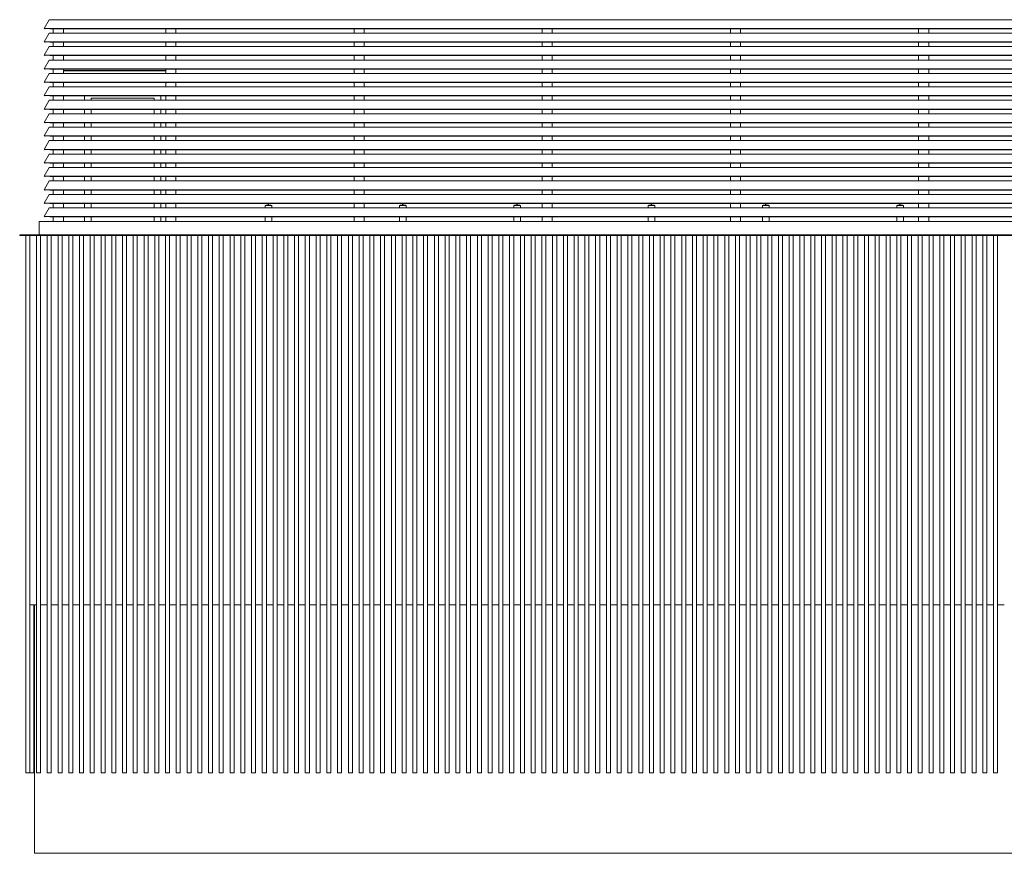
# Model space of a CAD drawing. Header units: metres. Extents: x -30.2 to 0.4, y -0.2 to 12.2.
# Tile 1 of 2: x -30.2 to -15.6, y -0.2 to 12.2. Entities that reach past the tile are written whole.
import ezdxf

# ---------------------------------------------------------------- set-up
doc = ezdxf.new("R2010")
doc.units = ezdxf.units.M
doc.header["$MEASUREMENT"] = 0
for name, color, linetype in [('10 Fassade', 7, 'Continuous'), ('Neubau_10 Fassade', 7, 'Continuous'), ('Neubau_10 Stütze', 7, 'Continuous'), ('Neubau_10 Wand Aussen', 7, 'Continuous'), ('Neubau_20 Decke Roh', 7, 'Continuous'), ('Neubau_20 Träger', 7, 'Continuous')]:
    doc.layers.add(name, color=color, linetype=linetype)

msp = doc.modelspace()

# ---------------------------------------------------------------- linework, layer by layer
at = {"layer": '10 Fassade', "color": 7, "linetype": 'Continuous', "lineweight": 18}
for p, q in [((-29.809, 12.205), (-29.884, 12.075)), ((-1.505, 12.205), (-29.809, 12.205)), ((-1.505, 12.075), (-29.884, 12.075)), ((-29.884, 12.075), (-29.875, 12.07)), ((-29.8, 12.07), (-29.884, 12.075)), ((-29.875, 12.07), (-29.872, 12.074)), ((-1.505, 12.07), (-29.8, 12.07)), ((-29.809, 12.005), (-29.884, 11.875)), ((-1.43, 11.875), (-29.884, 11.875)), ((-29.884, 11.875), (-29.875, 11.87)), ((-29.8, 11.87), (-29.884, 11.875)), ((-29.875, 11.87), (-29.872, 11.874)), ((-1.43, 12.005), (-29.809, 12.005)), ((-1.43, 11.87), (-29.8, 11.87)), ((-29.809, 11.805), (-29.884, 11.675)), ((-1.355, 11.805), (-29.809, 11.805)), ((-1.355, 11.675), (-29.884, 11.675)), ((-29.884, 11.675), (-29.875, 11.67)), ((-29.8, 11.67), (-29.884, 11.675)), ((-29.809, 11.605), (-29.884, 11.475)), ((-29.875, 11.67), (-29.872, 11.674)), ((-1.28, 11.605), (-29.809, 11.605)), ((-1.355, 11.67), (-29.8, 11.67)), ((-1.28, 11.475), (-29.884, 11.475)), ((-29.884, 11.475), (-29.875, 11.47)), ((-29.8, 11.47), (-29.884, 11.475)), ((-29.875, 11.47), (-29.872, 11.474)), ((-1.28, 11.47), (-29.8, 11.47)), ((-29.809, 11.405), (-29.884, 11.275)), ((-1.206, 11.405), (-29.809, 11.405)), ((-1.206, 11.275), (-29.884, 11.275)), ((-29.884, 11.275), (-29.875, 11.27)), ((-29.8, 11.27), (-29.884, 11.275)), ((-29.809, 11.205), (-29.884, 11.075)), ((-29.875, 11.27), (-29.872, 11.274)), ((-1.131, 11.205), (-29.809, 11.205)), ((-1.206, 11.27), (-29.8, 11.27)), ((-1.131, 11.075), (-29.884, 11.075)), ((-29.884, 11.075), (-29.875, 11.07)), ((-29.8, 11.07), (-29.884, 11.075)), ((-29.809, 11.005), (-29.884, 10.875)), ((-29.875, 11.07), (-29.872, 11.074)), ((-1.056, 11.005), (-29.809, 11.005)), ((-1.131, 11.07), (-29.8, 11.07)), ((-1.056, 10.875), (-29.884, 10.875)), ((-29.884, 10.875), (-29.875, 10.87)), ((-29.8, 10.87), (-29.884, 10.875)), ((-29.875, 10.87), (-29.872, 10.874)), ((-1.056, 10.87), (-29.8, 10.87)), ((-29.809, 10.805), (-29.884, 10.675)), ((-0.982, 10.805), (-29.809, 10.805)), ((-0.982, 10.675), (-29.884, 10.675)), ((-29.884, 10.675), (-29.875, 10.67)), ((-29.8, 10.67), (-29.884, 10.675)), ((-29.809, 10.605), (-29.884, 10.475)), ((-29.875, 10.67), (-29.872, 10.674)), ((-0.907, 10.605), (-29.809, 10.605)), ((-0.982, 10.67), (-29.8, 10.67)), ((-0.907, 10.475), (-29.884, 10.475)), ((-29.884, 10.475), (-29.875, 10.47)), ((-29.8, 10.47), (-29.884, 10.475)), ((-29.809, 10.405), (-29.884, 10.275)), ((-29.875, 10.47), (-29.872, 10.474)), ((-0.832, 10.405), (-29.809, 10.405)), ((-0.907, 10.47), (-29.8, 10.47)), ((-0.832, 10.275), (-29.884, 10.275)), ((-29.884, 10.275), (-29.875, 10.27)), ((-29.8, 10.27), (-29.884, 10.275)), ((-29.875, 10.27), (-29.872, 10.274)), ((-0.832, 10.27), (-29.8, 10.27)), ((-29.809, 10.205), (-29.884, 10.075)), ((-0.757, 10.205), (-29.809, 10.205)), ((-0.757, 10.075), (-29.884, 10.075)), ((-29.884, 10.075), (-29.875, 10.07)), ((-29.8, 10.07), (-29.884, 10.075)), ((-29.809, 10.005), (-29.884, 9.875)), ((-29.875, 10.07), (-29.872, 10.074)), ((-0.683, 10.005), (-29.809, 10.005)), ((-0.757, 10.07), (-29.8, 10.07)), ((-0.683, 9.875), (-29.884, 9.875)), ((-29.884, 9.875), (-29.875, 9.87)), ((-29.8, 9.87), (-29.884, 9.875)), ((-29.875, 9.87), (-29.872, 9.874)), ((-0.683, 9.87), (-29.8, 9.87)), ((-29.809, 9.805), (-29.884, 9.675)), ((-0.608, 9.675), (-29.884, 9.675)), ((-29.884, 9.675), (-29.875, 9.67)), ((-29.8, 9.67), (-29.884, 9.675)), ((-29.875, 9.67), (-29.872, 9.674)), ((-0.608, 9.805), (-29.809, 9.805)), ((-0.608, 9.67), (-29.8, 9.67)), ((-29.809, 9.605), (-29.884, 9.475)), ((-0.533, 9.605), (-29.809, 9.605)), ((-0.533, 9.475), (-29.884, 9.475)), ((-29.884, 9.475), (-29.875, 9.47)), ((-29.8, 9.47), (-29.884, 9.475)), ((-29.809, 9.405), (-29.884, 9.275)), ((-29.875, 9.47), (-29.872, 9.474)), ((-0.351, 9.405), (-29.809, 9.405)), ((-0.533, 9.47), (-29.8, 9.47)), ((-0.351, 9.275), (-29.884, 9.275)), ((-29.884, 9.275), (-29.875, 9.27)), ((-29.8, 9.27), (-29.884, 9.275)), ((-29.875, 9.27), (-29.872, 9.274)), ((-0.351, 9.27), (-29.8, 9.27))]:
    msp.add_line(p, q, dxfattribs=at)
at = {"layer": 'Neubau_10 Fassade', "color": 7, "linetype": 'Continuous', "lineweight": 18}
for p, q in [((-30.16, 1), (-30.16, 8.995)), ((-30.1, 1), (-30.1, 8.995)), ((-30, 1), (-30, 8.995)), ((-29.94, 1), (-29.94, 8.995)), ((-29.84, 1), (-29.84, 8.995)), ((-29.78, 1), (-29.78, 8.995)), ((-29.68, 1), (-29.68, 8.995)), ((-29.62, 1), (-29.62, 8.995)), ((-29.52, 1), (-29.52, 8.995)), ((-29.46, 1), (-29.46, 8.995)), ((-29.36, 1), (-29.36, 8.995)), ((-29.3, 1), (-29.3, 8.995)), ((-29.2, 1), (-29.2, 8.995)), ((-29.14, 1), (-29.14, 8.995)), ((-29.04, 1), (-29.04, 8.995)), ((-28.98, 1), (-28.98, 8.995)), ((-28.88, 1), (-28.88, 8.995)), ((-28.82, 1), (-28.82, 8.995)), ((-28.72, 1), (-28.72, 8.995)), ((-28.66, 1), (-28.66, 8.995)), ((-28.56, 1), (-28.56, 8.995)), ((-28.5, 1), (-28.5, 8.995)), ((-28.4, 1), (-28.4, 8.995)), ((-28.34, 1), (-28.34, 8.995)), ((-28.24, 1), (-28.24, 8.995)), ((-28.18, 1), (-28.18, 8.995)), ((-28.08, 1), (-28.08, 8.995)), ((-28.02, 1), (-28.02, 8.995)), ((-27.92, 1), (-27.92, 8.995)), ((-27.86, 1), (-27.86, 8.995)), ((-27.76, 1), (-27.76, 8.995)), ((-27.7, 1), (-27.7, 8.995)), ((-27.6, 1), (-27.6, 8.995)), ((-27.54, 1), (-27.54, 8.995)), ((-27.44, 1), (-27.44, 8.995)), ((-27.38, 1), (-27.38, 8.995)), ((-27.28, 1), (-27.28, 8.995)), ((-27.22, 1), (-27.22, 8.995)), ((-27.12, 1), (-27.12, 8.995)), ((-27.06, 1), (-27.06, 8.995)), ((-26.96, 1), (-26.96, 8.995)), ((-26.9, 1), (-26.9, 8.995)), ((-26.8, 1), (-26.8, 8.995)), ((-26.74, 1), (-26.74, 8.995)), ((-26.64, 1), (-26.64, 8.995)), ((-26.58, 1), (-26.58, 8.995)), ((-26.48, 1), (-26.48, 8.995)), ((-26.42, 1), (-26.42, 8.995)), ((-26.32, 1), (-26.32, 8.995)), ((-26.26, 1), (-26.26, 8.995)), ((-26.16, 1), (-26.16, 8.995)), ((-26.1, 1), (-26.1, 8.995)), ((-26, 1), (-26, 8.995)), ((-25.94, 1), (-25.94, 8.995)), ((-25.84, 1), (-25.84, 8.995)), ((-25.78, 1), (-25.78, 8.995)), ((-25.68, 1), (-25.68, 8.995)), ((-25.62, 1), (-25.62, 8.995)), ((-25.52, 1), (-25.52, 8.995)), ((-25.46, 1), (-25.46, 8.995)), ((-25.36, 1), (-25.36, 8.995)), ((-25.3, 1), (-25.3, 8.995)), ((-25.2, 1), (-25.2, 8.995)), ((-25.14, 1), (-25.14, 8.995)), ((-25.04, 1), (-25.04, 8.995)), ((-24.98, 1), (-24.98, 8.995)), ((-24.88, 1), (-24.88, 8.995)), ((-24.82, 1), (-24.82, 8.995)), ((-24.72, 1), (-24.72, 8.995)), ((-24.66, 1), (-24.66, 8.995)), ((-24.56, 1), (-24.56, 8.995)), ((-24.5, 1), (-24.5, 8.995)), ((-24.4, 1), (-24.4, 8.995)), ((-24.34, 1), (-24.34, 8.995)), ((-24.24, 1), (-24.24, 8.995)), ((-24.18, 1), (-24.18, 8.995)), ((-24.08, 1), (-24.08, 8.995)), ((-24.02, 1), (-24.02, 8.995)), ((-23.92, 1), (-23.92, 8.995)), ((-23.86, 1), (-23.86, 8.995)), ((-23.76, 1), (-23.76, 8.995)), ((-23.7, 1), (-23.7, 8.995)), ((-23.6, 1), (-23.6, 8.995)), ((-23.54, 1), (-23.54, 8.995)), ((-23.44, 1), (-23.44, 8.995)), ((-23.38, 1), (-23.38, 8.995)), ((-23.28, 1), (-23.28, 8.995)), ((-23.22, 1), (-23.22, 8.995)), ((-23.12, 1), (-23.12, 8.995)), ((-23.06, 1), (-23.06, 8.995)), ((-22.96, 1), (-22.96, 8.995)), ((-22.9, 1), (-22.9, 8.995)), ((-22.8, 1), (-22.8, 8.995)), ((-22.74, 1), (-22.74, 8.995)), ((-22.64, 1), (-22.64, 8.995)), ((-22.58, 1), (-22.58, 8.995)), ((-22.48, 1), (-22.48, 8.995)), ((-22.42, 1), (-22.42, 8.995)), ((-22.32, 1), (-22.32, 8.995)), ((-22.26, 1), (-22.26, 8.995)), ((-22.16, 1), (-22.16, 8.995)), ((-22.1, 1), (-22.1, 8.995)), ((-22, 1), (-22, 8.995)), ((-21.94, 1), (-21.94, 8.995)), ((-21.84, 1), (-21.84, 8.995)), ((-21.78, 1), (-21.78, 8.995)), ((-21.68, 1), (-21.68, 8.995)), ((-21.62, 1), (-21.62, 8.995)), ((-21.52, 1), (-21.52, 8.995)), ((-21.46, 1), (-21.46, 8.995)), ((-21.36, 1), (-21.36, 8.995)), ((-21.3, 1), (-21.3, 8.995)), ((-21.2, 1), (-21.2, 8.995)), ((-21.14, 1), (-21.14, 8.995)), ((-21.04, 1), (-21.04, 8.995)), ((-20.98, 1), (-20.98, 8.995)), ((-20.88, 1), (-20.88, 8.995)), ((-20.82, 1), (-20.82, 8.995)), ((-20.72, 1), (-20.72, 8.995)), ((-20.66, 1), (-20.66, 8.995)), ((-20.56, 1), (-20.56, 8.995)), ((-20.5, 1), (-20.5, 8.995)), ((-20.4, 1), (-20.4, 8.995)), ((-20.34, 1), (-20.34, 8.995)), ((-20.24, 1), (-20.24, 8.995)), ((-20.18, 1), (-20.18, 8.995)), ((-20.08, 1), (-20.08, 8.995)), ((-20.02, 1), (-20.02, 8.995)), ((-19.92, 1), (-19.92, 8.995)), ((-19.86, 1), (-19.86, 8.995)), ((-19.76, 1), (-19.76, 8.995)), ((-19.7, 1), (-19.7, 8.995)), ((-19.6, 1), (-19.6, 8.995)), ((-19.54, 1), (-19.54, 8.995)), ((-19.44, 1), (-19.44, 8.995)), ((-19.38, 1), (-19.38, 8.995)), ((-19.28, 1), (-19.28, 8.995)), ((-19.22, 1), (-19.22, 8.995)), ((-19.12, 1), (-19.12, 8.995)), ((-19.06, 1), (-19.06, 8.995)), ((-18.96, 1), (-18.96, 8.995)), ((-18.9, 1), (-18.9, 8.995)), ((-18.8, 1), (-18.8, 8.995)), ((-18.74, 1), (-18.74, 8.995)), ((-18.64, 1), (-18.64, 8.995)), ((-18.58, 1), (-18.58, 8.995)), ((-18.48, 1), (-18.48, 8.995)), ((-18.42, 1), (-18.42, 8.995)), ((-18.32, 1), (-18.32, 8.995)), ((-18.26, 1), (-18.26, 8.995)), ((-18.16, 1), (-18.16, 8.995)), ((-18.1, 1), (-18.1, 8.995)), ((-18, 1), (-18, 8.995)), ((-17.94, 1), (-17.94, 8.995)), ((-17.84, 1), (-17.84, 8.995)), ((-17.78, 1), (-17.78, 8.995)), ((-17.68, 1), (-17.68, 8.995)), ((-17.62, 1), (-17.62, 8.995)), ((-17.52, 1), (-17.52, 8.995)), ((-17.46, 1), (-17.46, 8.995)), ((-17.36, 1), (-17.36, 8.995)), ((-17.3, 1), (-17.3, 8.995)), ((-17.2, 1), (-17.2, 8.995)), ((-17.14, 1), (-17.14, 8.995)), ((-17.04, 1), (-17.04, 8.995)), ((-16.98, 1), (-16.98, 8.995)), ((-16.88, 1), (-16.88, 8.995)), ((-16.82, 1), (-16.82, 8.995)), ((-16.72, 1), (-16.72, 8.995)), ((-16.66, 1), (-16.66, 8.995)), ((-16.56, 1), (-16.56, 8.995)), ((-16.5, 1), (-16.5, 8.995)), ((-16.4, 1), (-16.4, 8.995)), ((-16.34, 1), (-16.34, 8.995)), ((-16.24, 1), (-16.24, 8.995)), ((-16.18, 1), (-16.18, 8.995)), ((-16.08, 1), (-16.08, 8.995)), ((-16.02, 1), (-16.02, 8.995)), ((-15.92, 1), (-15.92, 8.995)), ((-15.86, 1), (-15.86, 8.995)), ((-15.76, 1), (-15.76, 8.995)), ((-15.7, 1), (-15.7, 8.995)), ((-30.1, 3.5), (-30, 3.5)), ((-30.04, 1), (-30.04, 3.5)), ((-30.03, 3.5), (-30.03, -0.2)), ((-29.94, 3.5), (-29.84, 3.5)), ((-29.78, 3.5), (-29.68, 3.5)), ((-29.62, 3.5), (-29.52, 3.5)), ((-29.46, 3.5), (-29.36, 3.5)), ((-29.3, 3.5), (-29.2, 3.5)), ((-29.14, 3.5), (-29.04, 3.5)), ((-28.98, 3.5), (-28.88, 3.5)), ((-28.82, 3.5), (-28.72, 3.5)), ((-28.66, 3.5), (-28.56, 3.5)), ((-28.5, 3.5), (-28.4, 3.5)), ((-28.34, 3.5), (-28.24, 3.5)), ((-28.18, 3.5), (-28.08, 3.5)), ((-28.02, 3.5), (-27.92, 3.5)), ((-27.86, 3.5), (-27.76, 3.5)), ((-27.7, 3.5), (-27.6, 3.5)), ((-27.54, 3.5), (-27.44, 3.5)), ((-27.38, 3.5), (-27.28, 3.5)), ((-27.22, 3.5), (-27.12, 3.5)), ((-27.06, 3.5), (-26.96, 3.5)), ((-26.9, 3.5), (-26.8, 3.5)), ((-26.74, 3.5), (-26.64, 3.5)), ((-26.58, 3.5), (-26.48, 3.5)), ((-26.42, 3.5), (-26.32, 3.5)), ((-26.26, 3.5), (-26.16, 3.5)), ((-26.1, 3.5), (-26, 3.5)), ((-25.94, 3.5), (-25.84, 3.5)), ((-25.78, 3.5), (-25.68, 3.5)), ((-25.62, 3.5), (-25.52, 3.5)), ((-25.46, 3.5), (-25.36, 3.5)), ((-25.3, 3.5), (-25.2, 3.5)), ((-25.14, 3.5), (-25.04, 3.5)), ((-24.98, 3.5), (-24.88, 3.5)), ((-24.82, 3.5), (-24.72, 3.5)), ((-24.66, 3.5), (-24.56, 3.5)), ((-24.5, 3.5), (-24.4, 3.5)), ((-24.34, 3.5), (-24.24, 3.5)), ((-24.18, 3.5), (-24.08, 3.5)), ((-24.02, 3.5), (-23.92, 3.5)), ((-23.86, 3.5), (-23.76, 3.5)), ((-23.7, 3.5), (-23.6, 3.5)), ((-23.54, 3.5), (-23.44, 3.5)), ((-23.38, 3.5), (-23.28, 3.5)), ((-23.22, 3.5), (-23.12, 3.5)), ((-23.06, 3.5), (-22.96, 3.5)), ((-22.9, 3.5), (-22.8, 3.5)), ((-22.74, 3.5), (-22.64, 3.5)), ((-22.58, 3.5), (-22.48, 3.5)), ((-22.42, 3.5), (-22.32, 3.5)), ((-22.26, 3.5), (-22.16, 3.5)), ((-22.1, 3.5), (-22, 3.5)), ((-21.94, 3.5), (-21.84, 3.5)), ((-21.78, 3.5), (-21.68, 3.5)), ((-21.62, 3.5), (-21.52, 3.5)), ((-21.46, 3.5), (-21.36, 3.5)), ((-21.3, 3.5), (-21.2, 3.5)), ((-21.14, 3.5), (-21.04, 3.5)), ((-20.98, 3.5), (-20.88, 3.5)), ((-20.82, 3.5), (-20.72, 3.5)), ((-20.66, 3.5), (-20.56, 3.5)), ((-20.5, 3.5), (-20.4, 3.5)), ((-20.34, 3.5), (-20.24, 3.5)), ((-20.18, 3.5), (-20.08, 3.5)), ((-20.02, 3.5), (-19.92, 3.5)), ((-19.86, 3.5), (-19.76, 3.5)), ((-19.7, 3.5), (-19.6, 3.5)), ((-19.54, 3.5), (-19.44, 3.5)), ((-19.38, 3.5), (-19.28, 3.5)), ((-19.22, 3.5), (-19.12, 3.5)), ((-19.06, 3.5), (-18.96, 3.5)), ((-18.9, 3.5), (-18.8, 3.5)), ((-18.74, 3.5), (-18.64, 3.5)), ((-18.58, 3.5), (-18.48, 3.5)), ((-18.42, 3.5), (-18.32, 3.5)), ((-18.26, 3.5), (-18.16, 3.5)), ((-18.1, 3.5), (-18, 3.5)), ((-17.94, 3.5), (-17.84, 3.5)), ((-17.78, 3.5), (-17.68, 3.5)), ((-17.62, 3.5), (-17.52, 3.5)), ((-17.46, 3.5), (-17.36, 3.5)), ((-17.3, 3.5), (-17.2, 3.5)), ((-17.14, 3.5), (-17.04, 3.5)), ((-16.98, 3.5), (-16.88, 3.5)), ((-16.82, 3.5), (-16.72, 3.5)), ((-16.66, 3.5), (-16.56, 3.5)), ((-16.5, 3.5), (-16.4, 3.5)), ((-16.34, 3.5), (-16.24, 3.5)), ((-16.18, 3.5), (-16.08, 3.5)), ((-16.02, 3.5), (-15.92, 3.5)), ((-15.86, 3.5), (-15.76, 3.5)), ((-15.7, 3.5), (-15.6, 3.5)), ((-30.16, 1), (-30.1, 1)), ((-30.1, 1), (-30.04, 1)), ((-30, 1), (-29.94, 1)), ((-29.84, 1), (-29.78, 1)), ((-29.68, 1), (-29.62, 1)), ((-29.52, 1), (-29.46, 1)), ((-29.36, 1), (-29.3, 1)), ((-29.2, 1), (-29.14, 1)), ((-29.04, 1), (-28.98, 1)), ((-28.88, 1), (-28.82, 1)), ((-28.72, 1), (-28.66, 1)), ((-28.56, 1), (-28.5, 1)), ((-28.4, 1), (-28.34, 1)), ((-28.24, 1), (-28.18, 1)), ((-28.08, 1), (-28.02, 1)), ((-27.92, 1), (-27.86, 1)), ((-27.76, 1), (-27.7, 1)), ((-27.6, 1), (-27.54, 1)), ((-27.44, 1), (-27.38, 1)), ((-27.28, 1), (-27.22, 1)), ((-27.12, 1), (-27.06, 1)), ((-26.96, 1), (-26.9, 1)), ((-26.8, 1), (-26.74, 1)), ((-26.64, 1), (-26.58, 1)), ((-26.48, 1), (-26.42, 1)), ((-26.32, 1), (-26.26, 1)), ((-26.16, 1), (-26.1, 1)), ((-26, 1), (-25.94, 1)), ((-25.84, 1), (-25.78, 1)), ((-25.68, 1), (-25.62, 1)), ((-25.52, 1), (-25.46, 1)), ((-25.36, 1), (-25.3, 1)), ((-25.2, 1), (-25.14, 1)), ((-25.04, 1), (-24.98, 1)), ((-24.88, 1), (-24.82, 1)), ((-24.72, 1), (-24.66, 1)), ((-24.56, 1), (-24.5, 1)), ((-24.4, 1), (-24.34, 1)), ((-24.24, 1), (-24.18, 1)), ((-24.08, 1), (-24.02, 1)), ((-23.92, 1), (-23.86, 1)), ((-23.76, 1), (-23.7, 1)), ((-23.6, 1), (-23.54, 1)), ((-23.44, 1), (-23.38, 1)), ((-23.28, 1), (-23.22, 1)), ((-23.12, 1), (-23.06, 1)), ((-22.96, 1), (-22.9, 1)), ((-22.8, 1), (-22.74, 1)), ((-22.64, 1), (-22.58, 1)), ((-22.48, 1), (-22.42, 1)), ((-22.32, 1), (-22.26, 1)), ((-22.16, 1), (-22.1, 1)), ((-22, 1), (-21.94, 1)), ((-21.84, 1), (-21.78, 1)), ((-21.68, 1), (-21.62, 1)), ((-21.52, 1), (-21.46, 1)), ((-21.36, 1), (-21.3, 1)), ((-21.2, 1), (-21.14, 1)), ((-21.04, 1), (-20.98, 1)), ((-20.88, 1), (-20.82, 1)), ((-20.72, 1), (-20.66, 1)), ((-20.56, 1), (-20.5, 1)), ((-20.4, 1), (-20.34, 1)), ((-20.24, 1), (-20.18, 1)), ((-20.08, 1), (-20.02, 1)), ((-19.92, 1), (-19.86, 1)), ((-19.76, 1), (-19.7, 1)), ((-19.6, 1), (-19.54, 1)), ((-19.44, 1), (-19.38, 1)), ((-19.28, 1), (-19.22, 1)), ((-19.12, 1), (-19.06, 1)), ((-18.96, 1), (-18.9, 1)), ((-18.8, 1), (-18.74, 1)), ((-18.64, 1), (-18.58, 1)), ((-18.48, 1), (-18.42, 1)), ((-18.32, 1), (-18.26, 1)), ((-18.16, 1), (-18.1, 1)), ((-18, 1), (-17.94, 1)), ((-17.84, 1), (-17.78, 1)), ((-17.68, 1), (-17.62, 1)), ((-17.52, 1), (-17.46, 1)), ((-17.36, 1), (-17.3, 1)), ((-17.2, 1), (-17.14, 1)), ((-17.04, 1), (-16.98, 1)), ((-16.88, 1), (-16.82, 1)), ((-16.72, 1), (-16.66, 1)), ((-16.56, 1), (-16.5, 1)), ((-16.4, 1), (-16.34, 1)), ((-16.24, 1), (-16.18, 1)), ((-16.08, 1), (-16.02, 1)), ((-15.92, 1), (-15.86, 1)), ((-15.76, 1), (-15.7, 1)), ((-30.03, -0.2), (0.15, -0.2))]:
    msp.add_line(p, q, dxfattribs=at)
at = {"layer": 'Neubau_10 Stütze', "color": 7, "linetype": 'Continuous', "lineweight": 18}
for p, q in [((-29.75, 12.005), (-29.75, 12.07)), ((-29.6, 12.005), (-29.6, 12.07)), ((-28.075, 12.005), (-28.075, 12.07)), ((-27.925, 12.005), (-27.925, 12.07)), ((-25.275, 12.005), (-25.275, 12.07)), ((-25.125, 12.005), (-25.125, 12.07)), ((-22.475, 12.005), (-22.475, 12.07)), ((-22.325, 12.005), (-22.325, 12.07)), ((-19.675, 12.005), (-19.675, 12.07)), ((-19.525, 12.005), (-19.525, 12.07)), ((-16.875, 12.005), (-16.875, 12.07)), ((-16.725, 12.005), (-16.725, 12.07)), ((-29.75, 11.805), (-29.75, 11.87)), ((-29.6, 11.805), (-29.6, 11.87)), ((-28.075, 11.805), (-28.075, 11.87)), ((-27.925, 11.805), (-27.925, 11.87)), ((-25.275, 11.805), (-25.275, 11.87)), ((-25.125, 11.805), (-25.125, 11.87)), ((-22.475, 11.805), (-22.475, 11.87)), ((-22.325, 11.805), (-22.325, 11.87)), ((-19.675, 11.805), (-19.675, 11.87)), ((-19.525, 11.805), (-19.525, 11.87)), ((-16.875, 11.805), (-16.875, 11.87)), ((-16.725, 11.805), (-16.725, 11.87)), ((-29.75, 11.605), (-29.75, 11.67)), ((-29.6, 11.605), (-29.6, 11.67)), ((-28.075, 11.605), (-28.075, 11.67)), ((-27.925, 11.605), (-27.925, 11.67)), ((-25.275, 11.605), (-25.275, 11.67)), ((-25.125, 11.605), (-25.125, 11.67)), ((-22.475, 11.605), (-22.475, 11.67)), ((-22.325, 11.605), (-22.325, 11.67)), ((-19.675, 11.605), (-19.675, 11.67)), ((-19.525, 11.605), (-19.525, 11.67)), ((-16.875, 11.605), (-16.875, 11.67)), ((-16.725, 11.605), (-16.725, 11.67)), ((-29.75, 11.405), (-29.75, 11.47)), ((-29.6, 11.405), (-29.6, 11.47)), ((-28.075, 11.405), (-28.075, 11.47)), ((-27.925, 11.405), (-27.925, 11.47)), ((-25.275, 11.405), (-25.275, 11.47)), ((-25.125, 11.405), (-25.125, 11.47)), ((-22.475, 11.405), (-22.475, 11.47)), ((-22.325, 11.405), (-22.325, 11.47)), ((-19.675, 11.405), (-19.675, 11.47)), ((-19.525, 11.405), (-19.525, 11.47)), ((-16.875, 11.405), (-16.875, 11.47)), ((-16.725, 11.405), (-16.725, 11.47)), ((-29.75, 11.205), (-29.75, 11.27)), ((-29.6, 11.205), (-29.6, 11.27)), ((-28.075, 11.205), (-28.075, 11.27)), ((-27.925, 11.205), (-27.925, 11.27)), ((-25.275, 11.205), (-25.275, 11.27)), ((-25.125, 11.205), (-25.125, 11.27)), ((-22.475, 11.205), (-22.475, 11.27)), ((-22.325, 11.205), (-22.325, 11.27)), ((-19.675, 11.205), (-19.675, 11.27)), ((-19.525, 11.205), (-19.525, 11.27)), ((-16.875, 11.205), (-16.875, 11.27)), ((-16.725, 11.205), (-16.725, 11.27)), ((-29.75, 11.005), (-29.75, 11.07)), ((-29.6, 11.005), (-29.6, 11.07)), ((-28.075, 11.005), (-28.075, 11.07)), ((-27.925, 11.005), (-27.925, 11.07)), ((-25.275, 11.005), (-25.275, 11.07)), ((-25.125, 11.005), (-25.125, 11.07)), ((-22.475, 11.005), (-22.475, 11.07)), ((-22.325, 11.005), (-22.325, 11.07)), ((-19.675, 11.005), (-19.675, 11.07)), ((-19.525, 11.005), (-19.525, 11.07)), ((-16.875, 11.005), (-16.875, 11.07)), ((-16.725, 11.005), (-16.725, 11.07)), ((-29.75, 10.805), (-29.75, 10.87)), ((-29.6, 10.805), (-29.6, 10.87)), ((-28.075, 10.805), (-28.075, 10.87)), ((-27.925, 10.805), (-27.925, 10.87)), ((-25.275, 10.805), (-25.275, 10.87)), ((-25.125, 10.805), (-25.125, 10.87)), ((-22.475, 10.805), (-22.475, 10.87)), ((-22.325, 10.805), (-22.325, 10.87)), ((-19.675, 10.805), (-19.675, 10.87)), ((-19.525, 10.805), (-19.525, 10.87)), ((-16.875, 10.805), (-16.875, 10.87)), ((-16.725, 10.805), (-16.725, 10.87)), ((-29.75, 10.605), (-29.75, 10.67)), ((-29.6, 10.605), (-29.6, 10.67)), ((-28.075, 10.605), (-28.075, 10.67)), ((-27.925, 10.605), (-27.925, 10.67)), ((-25.275, 10.605), (-25.275, 10.67)), ((-25.125, 10.605), (-25.125, 10.67)), ((-22.475, 10.605), (-22.475, 10.67)), ((-22.325, 10.605), (-22.325, 10.67)), ((-19.675, 10.605), (-19.675, 10.67)), ((-19.525, 10.605), (-19.525, 10.67)), ((-16.875, 10.605), (-16.875, 10.67)), ((-16.725, 10.605), (-16.725, 10.67)), ((-29.75, 10.405), (-29.75, 10.47)), ((-29.6, 10.405), (-29.6, 10.47)), ((-28.075, 10.405), (-28.075, 10.47)), ((-27.925, 10.405), (-27.925, 10.47)), ((-25.275, 10.405), (-25.275, 10.47)), ((-25.125, 10.405), (-25.125, 10.47)), ((-22.475, 10.405), (-22.475, 10.47)), ((-22.325, 10.405), (-22.325, 10.47)), ((-19.675, 10.405), (-19.675, 10.47)), ((-19.525, 10.405), (-19.525, 10.47)), ((-16.875, 10.405), (-16.875, 10.47)), ((-16.725, 10.405), (-16.725, 10.47)), ((-29.75, 10.205), (-29.75, 10.27)), ((-29.6, 10.205), (-29.6, 10.27)), ((-28.075, 10.205), (-28.075, 10.27)), ((-27.925, 10.205), (-27.925, 10.27)), ((-25.275, 10.205), (-25.275, 10.27)), ((-25.125, 10.205), (-25.125, 10.27)), ((-22.475, 10.205), (-22.475, 10.27)), ((-22.325, 10.205), (-22.325, 10.27)), ((-19.675, 10.205), (-19.675, 10.27)), ((-19.525, 10.205), (-19.525, 10.27)), ((-16.875, 10.205), (-16.875, 10.27)), ((-16.725, 10.205), (-16.725, 10.27)), ((-29.75, 10.005), (-29.75, 10.07)), ((-29.6, 10.005), (-29.6, 10.07)), ((-28.075, 10.005), (-28.075, 10.07)), ((-27.925, 10.005), (-27.925, 10.07)), ((-25.275, 10.005), (-25.275, 10.07)), ((-25.125, 10.005), (-25.125, 10.07)), ((-22.475, 10.005), (-22.475, 10.07)), ((-22.325, 10.005), (-22.325, 10.07)), ((-19.675, 10.005), (-19.675, 10.07)), ((-19.525, 10.005), (-19.525, 10.07)), ((-16.875, 10.005), (-16.875, 10.07)), ((-16.725, 10.005), (-16.725, 10.07)), ((-29.75, 9.805), (-29.75, 9.87)), ((-29.6, 9.805), (-29.6, 9.87)), ((-28.075, 9.805), (-28.075, 9.87)), ((-27.925, 9.805), (-27.925, 9.87)), ((-25.275, 9.805), (-25.275, 9.87)), ((-25.125, 9.805), (-25.125, 9.87)), ((-22.475, 9.805), (-22.475, 9.87)), ((-22.325, 9.805), (-22.325, 9.87)), ((-19.675, 9.805), (-19.675, 9.87)), ((-19.525, 9.805), (-19.525, 9.87)), ((-16.875, 9.805), (-16.875, 9.87)), ((-16.725, 9.805), (-16.725, 9.87)), ((-29.75, 9.605), (-29.75, 9.67)), ((-29.6, 9.605), (-29.6, 9.67)), ((-28.075, 9.605), (-28.075, 9.67)), ((-27.925, 9.605), (-27.925, 9.67)), ((-25.275, 9.605), (-25.275, 9.67)), ((-25.125, 9.605), (-25.125, 9.67)), ((-22.475, 9.605), (-22.475, 9.67)), ((-22.325, 9.605), (-22.325, 9.67)), ((-19.675, 9.605), (-19.675, 9.67)), ((-19.525, 9.605), (-19.525, 9.67)), ((-16.875, 9.605), (-16.875, 9.67)), ((-16.725, 9.605), (-16.725, 9.67)), ((-29.75, 9.405), (-29.75, 9.47)), ((-29.6, 9.405), (-29.6, 9.47)), ((-28.075, 9.405), (-28.075, 9.47)), ((-27.925, 9.405), (-27.925, 9.47)), ((-26.599, 9.44), (-26.596, 9.44)), ((-26.599, 9.405), (-26.599, 9.44)), ((-26.596, 9.44), (-26.59, 9.44)), ((-26.508, 9.44), (-26.503, 9.44)), ((-26.503, 9.44), (-26.499, 9.44)), ((-26.499, 9.405), (-26.499, 9.44)), ((-25.275, 9.405), (-25.275, 9.47)), ((-25.125, 9.405), (-25.125, 9.47)), ((-24.599, 9.44), (-24.596, 9.44)), ((-24.599, 9.405), (-24.599, 9.44)), ((-24.596, 9.44), (-24.59, 9.44)), ((-24.508, 9.44), (-24.503, 9.44)), ((-24.503, 9.44), (-24.499, 9.44)), ((-24.499, 9.405), (-24.499, 9.44)), ((-22.899, 9.44), (-22.896, 9.44)), ((-22.899, 9.405), (-22.899, 9.44)), ((-22.896, 9.44), (-22.89, 9.44)), ((-22.808, 9.44), (-22.803, 9.44)), ((-22.803, 9.44), (-22.799, 9.44)), ((-22.799, 9.405), (-22.799, 9.44)), ((-22.475, 9.405), (-22.475, 9.47)), ((-22.325, 9.405), (-22.325, 9.47)), ((-20.899, 9.44), (-20.896, 9.44)), ((-20.899, 9.405), (-20.899, 9.44)), ((-20.896, 9.44), (-20.89, 9.44)), ((-20.808, 9.44), (-20.803, 9.44)), ((-20.803, 9.44), (-20.799, 9.44)), ((-20.799, 9.405), (-20.799, 9.44)), ((-19.675, 9.405), (-19.675, 9.47)), ((-19.525, 9.405), (-19.525, 9.47)), ((-19.199, 9.44), (-19.196, 9.44)), ((-19.199, 9.405), (-19.199, 9.44)), ((-19.196, 9.44), (-19.19, 9.44)), ((-19.108, 9.44), (-19.103, 9.44)), ((-19.103, 9.44), (-19.099, 9.44)), ((-19.099, 9.405), (-19.099, 9.44)), ((-17.199, 9.44), (-17.196, 9.44)), ((-17.199, 9.405), (-17.199, 9.44)), ((-17.196, 9.44), (-17.19, 9.44)), ((-17.108, 9.44), (-17.103, 9.44)), ((-17.103, 9.44), (-17.099, 9.44)), ((-17.099, 9.405), (-17.099, 9.44)), ((-16.875, 9.405), (-16.875, 9.47)), ((-16.725, 9.405), (-16.725, 9.47)), ((-29.75, 9.2), (-29.75, 9.27)), ((-29.6, 9.2), (-29.6, 9.27)), ((-28.075, 9.2), (-28.075, 9.27)), ((-27.925, 9.2), (-27.925, 9.27)), ((-26.599, 9.2), (-26.599, 9.27)), ((-26.499, 9.2), (-26.499, 9.27)), ((-25.275, 9.2), (-25.275, 9.27)), ((-25.125, 9.2), (-25.125, 9.27)), ((-24.599, 9.2), (-24.599, 9.27)), ((-24.499, 9.2), (-24.499, 9.27)), ((-22.899, 9.2), (-22.899, 9.27)), ((-22.799, 9.2), (-22.799, 9.27)), ((-22.475, 9.2), (-22.475, 9.27)), ((-22.325, 9.2), (-22.325, 9.27)), ((-20.899, 9.2), (-20.899, 9.27)), ((-20.799, 9.2), (-20.799, 9.27)), ((-19.675, 9.2), (-19.675, 9.27)), ((-19.525, 9.2), (-19.525, 9.27)), ((-19.199, 9.2), (-19.199, 9.27)), ((-19.099, 9.2), (-19.099, 9.27)), ((-17.199, 9.2), (-17.199, 9.27)), ((-17.099, 9.2), (-17.099, 9.27)), ((-16.875, 9.2), (-16.875, 9.27)), ((-16.725, 9.2), (-16.725, 9.27))]:
    msp.add_line(p, q, dxfattribs=at)
at = {"layer": 'Neubau_10 Wand Aussen', "color": 7, "linetype": 'Continuous', "lineweight": 18}
for p, q in [((-29.285, 11.005), (-29.285, 11.07)), ((-28.25, 11.035), (-29.185, 11.035)), ((-29.185, 11.035), (-29.185, 11.005)), ((-28.25, 11.005), (-28.25, 11.035)), ((-28.15, 11.005), (-28.15, 11.07)), ((-29.285, 10.805), (-29.285, 10.87)), ((-29.185, 10.87), (-29.185, 10.805)), ((-28.25, 10.805), (-28.25, 10.87)), ((-28.15, 10.805), (-28.15, 10.87)), ((-29.285, 10.605), (-29.285, 10.67)), ((-29.185, 10.67), (-29.185, 10.605)), ((-28.25, 10.605), (-28.25, 10.67)), ((-28.15, 10.605), (-28.15, 10.67)), ((-29.285, 10.405), (-29.285, 10.47)), ((-29.185, 10.47), (-29.185, 10.405)), ((-28.25, 10.405), (-28.25, 10.47)), ((-28.15, 10.405), (-28.15, 10.47)), ((-29.285, 10.205), (-29.285, 10.27)), ((-29.185, 10.27), (-29.185, 10.205)), ((-28.25, 10.205), (-28.25, 10.27)), ((-28.15, 10.205), (-28.15, 10.27)), ((-29.285, 10.005), (-29.285, 10.07)), ((-29.185, 10.07), (-29.185, 10.005)), ((-28.25, 10.005), (-28.25, 10.07)), ((-28.15, 10.005), (-28.15, 10.07)), ((-29.285, 9.805), (-29.285, 9.87)), ((-29.185, 9.87), (-29.185, 9.805)), ((-28.25, 9.805), (-28.25, 9.87)), ((-28.15, 9.805), (-28.15, 9.87)), ((-29.285, 9.605), (-29.285, 9.67)), ((-29.185, 9.67), (-29.185, 9.605)), ((-28.25, 9.605), (-28.25, 9.67)), ((-28.15, 9.605), (-28.15, 9.67)), ((-29.285, 9.405), (-29.285, 9.47)), ((-29.185, 9.47), (-29.185, 9.405)), ((-28.25, 9.405), (-28.25, 9.47)), ((-28.15, 9.405), (-28.15, 9.47)), ((-29.285, 9.2), (-29.285, 9.27)), ((-29.185, 9.27), (-29.185, 9.2)), ((-28.25, 9.2), (-28.25, 9.27)), ((-28.15, 9.2), (-28.15, 9.27))]:
    msp.add_line(p, q, dxfattribs=at)
at = {"layer": 'Neubau_20 Decke Roh', "color": 7, "linetype": 'Continuous', "lineweight": 25}
msp.add_line((-29.6, 11.45), (-28.075, 11.45), dxfattribs=at)
at = {"layer": 'Neubau_20 Träger', "color": 7, "linetype": 'Continuous', "lineweight": 18}
for p, q in [((-26.59, 9.447), (-26.552, 9.447)), ((-26.59, 9.44), (-26.59, 9.447)), ((-26.508, 9.44), (-26.59, 9.44)), ((-26.552, 9.447), (-26.552, 9.47)), ((-26.547, 9.47), (-26.547, 9.447)), ((-26.547, 9.447), (-26.508, 9.447)), ((-26.508, 9.447), (-26.508, 9.44)), ((-24.59, 9.447), (-24.552, 9.447)), ((-24.59, 9.44), (-24.59, 9.447)), ((-24.508, 9.44), (-24.59, 9.44)), ((-24.552, 9.447), (-24.552, 9.47)), ((-24.547, 9.47), (-24.547, 9.447)), ((-24.547, 9.447), (-24.508, 9.447)), ((-24.508, 9.447), (-24.508, 9.44)), ((-22.89, 9.447), (-22.852, 9.447)), ((-22.89, 9.44), (-22.89, 9.447)), ((-22.808, 9.44), (-22.89, 9.44)), ((-22.852, 9.447), (-22.852, 9.47)), ((-22.847, 9.47), (-22.847, 9.447)), ((-22.847, 9.447), (-22.808, 9.447)), ((-22.808, 9.447), (-22.808, 9.44)), ((-20.89, 9.447), (-20.852, 9.447)), ((-20.89, 9.44), (-20.89, 9.447)), ((-20.808, 9.44), (-20.89, 9.44)), ((-20.852, 9.447), (-20.852, 9.47)), ((-20.847, 9.47), (-20.847, 9.447)), ((-20.847, 9.447), (-20.808, 9.447)), ((-20.808, 9.447), (-20.808, 9.44)), ((-19.19, 9.447), (-19.152, 9.447)), ((-19.19, 9.44), (-19.19, 9.447)), ((-19.108, 9.44), (-19.19, 9.44)), ((-19.152, 9.447), (-19.152, 9.47)), ((-19.147, 9.47), (-19.147, 9.447)), ((-19.147, 9.447), (-19.108, 9.447)), ((-19.108, 9.447), (-19.108, 9.44)), ((-17.19, 9.447), (-17.152, 9.447)), ((-17.19, 9.44), (-17.19, 9.447)), ((-17.108, 9.44), (-17.19, 9.44)), ((-17.152, 9.447), (-17.152, 9.47)), ((-17.147, 9.47), (-17.147, 9.447)), ((-17.147, 9.447), (-17.108, 9.447)), ((-17.108, 9.447), (-17.108, 9.44)), ((-29.95, 9.2), (-29.96, 9.2)), ((-29.96, 9.2), (-29.96, 9.005)), ((-29.95, 9.2), (0.15, 9.2)), ((-30.25, 9.005), (0.45, 9.005)), ((-30.25, 9.005), (-30.25, 8.995)), ((-30.25, 8.995), (0.45, 8.995))]:
    msp.add_line(p, q, dxfattribs=at)

doc.saveas('drawing.dxf')
